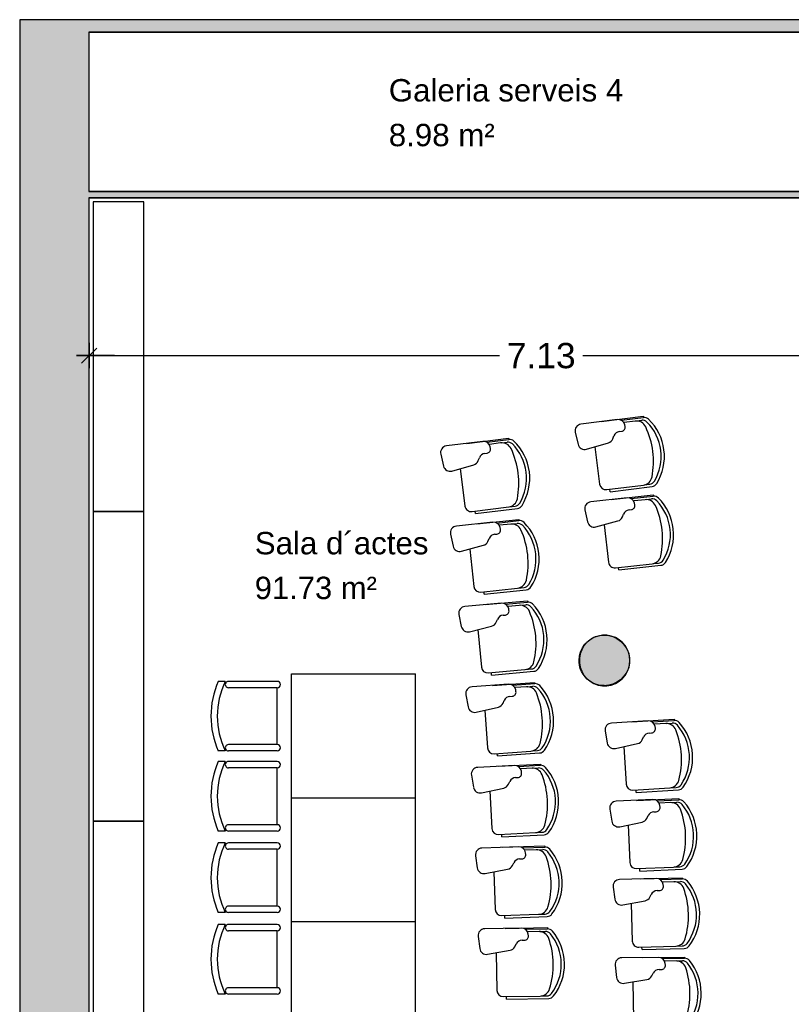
# Model space of a CAD drawing. Header units: metres. Extents: x -1 to 439, y -6 to 32.
# Tile 3 of 27: x 391.15 to 397.26, y 20.57 to 28.36. Entities that reach past the tile are written whole.
import ezdxf

# ---------------------------------------------------------------- set-up
doc = ezdxf.new("R2010")
doc.units = ezdxf.units.M
doc.header["$PDMODE"] = 65
doc.linetypes.add('CONTINUA', pattern=[0])
for name, color, linetype, lineweight in [('3D PB MURS', 7, 'CONTINUA', 25), ('3D PB PILAR', 7, 'CONTINUA', 25), ('PB COTES', 7, 'CONTINUA', 25), ('PB LOCALS', 7, 'CONTINUA', 25), ('PB MOBLES', 7, 'CONTINUA', 25)]:
    doc.layers.add(name, color=color, linetype=linetype, lineweight=lineweight)
doc.styles.add('ARIAL', font='arial.ttf')
doc.dimstyles.new('DIMSTYLE_5', dxfattribs={"dimtxt": 0.2, "dimasz": 0.2, "dimexe": 0, "dimexo": 1e-06, "dimgap": 0.1, "dimtad": 0, "dimrnd": 0.01, "dimzin": 4, "dimdsep": 46, "dimtxsty": 'ARIAL', "dimblk1": 'ALL_ML_STRICH', "dimblk2": 'ALL_ML_STRICH', "dimsah": 1, "dimcen": 0, "dimse1": 1, "dimse2": 1, "dimclrd": 2, "dimclre": 2, "dimclrt": 2, "dimadec": 0, "dimazin": 0, "dimtfac": 1, "dimtdec": 0, "dimtix": 1, "dimtmove": 2, "dimatfit": 3, "dimfxl": 0, "dimtzin": 0, "dimlwd": 0, "dimlwe": 35, "dimarcsym": 0})

# ---------------------------------------------------------------- blocks, each defined once
blk = doc.blocks.new('_CLOSEDFILLED')
at = {"color": 0, "linetype": 'ByBlock', "lineweight": -2}
blk.add_solid([(-1, 0), (0, 0), (-1, 0)], dxfattribs=at)
blk = doc.blocks.new('ALL_ML_STRICH')
at = {"color": 0, "linetype": 'ByBlock', "lineweight": -2}
for p, q in [((0, -0.5), (0, 0.5)), ((-1, 0), (0.5, 0)), ((-0.3, -0.3), (0.3, 0.3))]:
    blk.add_line(p, q, dxfattribs=at)
blk = doc.blocks.new('*D113')
at = {"layer": 'DEFPOINTS', "color": 2, "linetype": 'CONTINUA', "lineweight": 35, "transparency": 33554687}
for p in [(391.6997, 26.9508), (398.8264, 26.2443), (391.6997, 25.7025)]:
    blk.add_point(p, dxfattribs=at)
at = {"layer": 'PB COTES', "color": 2, "linetype": 'CONTINUA', "lineweight": -2, "transparency": 33554687}
for p, q in [((391.6997, 25.7025), (394.9475, 25.7025)), ((395.6075, 25.7025), (398.8264, 25.7025))]:
    blk.add_line(p, q, dxfattribs=at)
at = {"layer": 'PB COTES', "color": 2, "linetype": 'CONTINUA', "lineweight": 35, "transparency": 33554687, "xscale": 0.2, "yscale": 0.2, "zscale": 0.2, "rotation": 180}
blk.add_blockref('ALL_ML_STRICH', (391.6997, 25.7025), dxfattribs=at)
at = {"layer": 'PB COTES', "color": 2, "linetype": 'CONTINUA', "lineweight": 35, "transparency": 33554687, "xscale": 0.2, "yscale": 0.2, "zscale": 0.2}
blk.add_blockref('ALL_ML_STRICH', (398.8264, 25.7025), dxfattribs=at)
at = {"layer": 'PB COTES', "color": 2, "linetype": 'CONTINUA', "lineweight": 35, "transparency": 33554687, "insert": (395.2775, 25.7015), "char_height": 0.2, "width": 0.8, "attachment_point": 5, "style": 'ARIAL'}
blk.add_mtext('\\A1;{\\A1;{7.13\\H0.132000;\\S^ ;}}', dxfattribs=at)

msp = doc.modelspace()

# ---------------------------------------------------------------- hatches: boundary and pattern name
at = {"layer": '3D PB MURS', "linetype": 'CONTINUA', "lineweight": 18, "true_color": 0xa0a0a0, "transparency": 33554687}
for points in [[(391.14971, 28.36078), (391.14971, 12.84061), (391.69971, 12.84061), (391.69971, 28.36078)], [(400.75645, 28.36078), (391.69971, 28.36078), (391.69971, 28.26078), (400.75645, 28.26078)], [(391.69971, 26.95078), (398.82645, 26.95078), (398.82645, 27.00078), (391.69971, 27.00078)]]:
    msp.add_hatch(color=253, dxfattribs=at).paths.add_polyline_path(points)
at = {"layer": '3D PB PILAR', "linetype": 'CONTINUA', "lineweight": 18, "transparency": 33554687}
msp.add_hatch(color=9, dxfattribs=at).paths.add_polyline_path([(395.79678, 23.48948), (395.76183, 23.48948), (395.72741, 23.48341), (395.69456, 23.47146), (395.66429, 23.45398), (395.63752, 23.43152), (395.61505, 23.40474), (395.59758, 23.37447), (395.58562, 23.34163), (395.57956, 23.30721), (395.57956, 23.27226), (395.58562, 23.23784), (395.59758, 23.205), (395.61505, 23.17473), (395.63752, 23.14795), (395.66429, 23.12549), (395.69456, 23.10801), (395.72741, 23.09606), (395.76183, 23.08999), (395.79678, 23.08999), (395.8312, 23.09606), (395.86404, 23.10801), (395.89431, 23.12549), (395.92108, 23.14795), (395.94355, 23.17473), (395.96102, 23.205), (395.97298, 23.23784), (395.97905, 23.27226), (395.97905, 23.30721), (395.97298, 23.34163), (395.96102, 23.37447), (395.94355, 23.40474), (395.92108, 23.43152), (395.89431, 23.45398), (395.86404, 23.47146), (395.8312, 23.48341)])

# ---------------------------------------------------------------- linework, layer by layer
at = {"layer": '3D PB MURS', "color": 7, "linetype": 'CONTINUA', "lineweight": 25, "transparency": 33554687}
for p, q in [((391.14971, 28.36078), (391.14971, 12.84061)), ((391.69971, 28.36078), (391.14971, 28.36078)), ((400.75645, 28.36078), (391.69971, 28.36078)), ((391.69971, 27.00078), (391.69971, 28.26078)), ((391.69971, 28.26078), (398.82645, 28.26078)), ((398.82645, 27.00078), (391.69971, 27.00078)), ((391.69971, 14.05078), (391.69971, 26.95078)), ((391.69971, 26.95078), (398.82645, 26.95078))]:
    msp.add_line(p, q, dxfattribs=at)
at = {"layer": '3D PB PILAR', "color": 7, "linetype": 'CONTINUA', "lineweight": 25, "transparency": 33554687}
for p, q in [((395.66429, 23.45398), (395.63752, 23.43152)), ((395.69456, 23.47146), (395.66429, 23.45398)), ((395.72741, 23.48341), (395.69456, 23.47146)), ((395.76183, 23.48948), (395.72741, 23.48341)), ((395.79678, 23.48948), (395.76183, 23.48948)), ((395.8312, 23.48341), (395.79678, 23.48948)), ((395.86404, 23.47146), (395.8312, 23.48341)), ((395.89431, 23.45398), (395.86404, 23.47146)), ((395.92108, 23.43152), (395.89431, 23.45398)), ((395.59758, 23.37447), (395.58562, 23.34163)), ((395.61505, 23.40474), (395.59758, 23.37447)), ((395.63752, 23.43152), (395.61505, 23.40474)), ((395.94355, 23.40474), (395.92108, 23.43152)), ((395.96102, 23.37447), (395.94355, 23.40474)), ((395.97298, 23.34163), (395.96102, 23.37447)), ((395.58562, 23.34163), (395.57956, 23.30721)), ((395.57956, 23.30721), (395.57956, 23.27226)), ((395.97905, 23.30721), (395.97298, 23.34163)), ((395.97905, 23.27226), (395.97905, 23.30721)), ((395.57956, 23.27226), (395.58562, 23.23784)), ((395.58562, 23.23784), (395.59758, 23.205)), ((395.96102, 23.205), (395.97298, 23.23784)), ((395.97298, 23.23784), (395.97905, 23.27226)), ((395.59758, 23.205), (395.61505, 23.17473)), ((395.61505, 23.17473), (395.63752, 23.14795)), ((395.63752, 23.14795), (395.66429, 23.12549)), ((395.89431, 23.12549), (395.92108, 23.14795)), ((395.92108, 23.14795), (395.94355, 23.17473)), ((395.94355, 23.17473), (395.96102, 23.205)), ((395.66429, 23.12549), (395.69456, 23.10801)), ((395.69456, 23.10801), (395.72741, 23.09606)), ((395.72741, 23.09606), (395.76183, 23.08999)), ((395.76183, 23.08999), (395.79678, 23.08999)), ((395.79678, 23.08999), (395.8312, 23.09606)), ((395.8312, 23.09606), (395.86404, 23.10801)), ((395.86404, 23.10801), (395.89431, 23.12549))]:
    msp.add_line(p, q, dxfattribs=at)
at = {"layer": 'PB LOCALS', "color": 7, "linetype": 'CONTINUA', "lineweight": 25, "transparency": 33554687}
for p, q in [((391.69645, 28.26078), (391.69645, 27.00078)), ((398.82645, 28.26078), (391.69645, 28.26078)), ((391.69645, 27.00078), (398.82645, 27.00078)), ((391.69645, 26.95078), (391.69645, 14.05078)), ((398.82645, 26.95078), (391.69645, 26.95078)), ((395.64789, 23.44399), (395.67645, 23.46398)), ((395.67645, 23.46398), (395.70805, 23.47872)), ((395.70805, 23.47872), (395.74172, 23.48774)), ((395.74172, 23.48774), (395.77645, 23.49078)), ((395.77645, 23.49078), (395.81118, 23.48774)), ((395.81118, 23.48774), (395.84485, 23.47872)), ((395.84485, 23.47872), (395.87645, 23.46398)), ((395.87645, 23.46398), (395.90501, 23.44399)), ((395.58851, 23.35918), (395.60324, 23.39078)), ((395.60324, 23.39078), (395.62324, 23.41934)), ((395.62324, 23.41934), (395.64789, 23.44399)), ((395.90501, 23.44399), (395.92966, 23.41934)), ((395.92966, 23.41934), (395.94965, 23.39078)), ((395.94965, 23.39078), (395.96439, 23.35918)), ((395.57645, 23.29078), (395.57949, 23.32551)), ((395.57949, 23.32551), (395.58851, 23.35918)), ((395.96439, 23.35918), (395.97341, 23.32551)), ((395.97341, 23.32551), (395.97645, 23.29078)), ((395.57686, 23.29078), (395.57645, 23.29078)), ((395.57686, 23.27797), (395.57686, 23.29078)), ((395.58014, 23.25255), (395.57686, 23.27797)), ((395.58664, 23.22776), (395.58014, 23.25255)), ((395.59626, 23.204), (395.58664, 23.22776)), ((395.96439, 23.22238), (395.94965, 23.19078)), ((395.97341, 23.25605), (395.96439, 23.22238)), ((395.97645, 23.29078), (395.97341, 23.25605)), ((395.60883, 23.18167), (395.59626, 23.204)), ((395.62416, 23.16113), (395.60883, 23.18167)), ((395.64199, 23.14272), (395.62416, 23.16113)), ((395.66203, 23.12674), (395.64199, 23.14272)), ((395.92966, 23.16222), (395.90501, 23.13757)), ((395.94965, 23.19078), (395.92966, 23.16222)), ((395.68394, 23.11346), (395.66203, 23.12674)), ((395.70738, 23.10309), (395.68394, 23.11346)), ((395.73195, 23.09579), (395.70738, 23.10309)), ((395.75725, 23.0917), (395.73195, 23.09579)), ((395.77645, 23.09109), (395.75725, 23.0917)), ((395.81118, 23.09382), (395.77645, 23.09078)), ((395.77645, 23.09078), (395.77645, 23.09109)), ((395.84485, 23.10284), (395.81118, 23.09382)), ((395.87645, 23.11757), (395.84485, 23.10284)), ((395.90501, 23.13757), (395.87645, 23.11757))]:
    msp.add_line(p, q, dxfattribs=at)
at = {"layer": 'PB MOBLES', "color": 180, "linetype": 'CONTINUA', "transparency": 33554687}
for p, q in [((395.8802, 25.19666), (395.59198, 25.16018)), ((395.75294, 25.18074), (396.08465, 25.22272)), ((395.75294, 25.18074), (396.08465, 25.22272)), ((395.91199, 25.19079), (396.08591, 25.2128)), ((396.02162, 25.1845), (395.93412, 25.17343)), ((396.02885, 25.18542), (396.0725, 25.19094)), ((396.08465, 25.22272), (396.08591, 25.2128)), ((395.54693, 25.09499), (395.56961, 25.00053)), ((395.89614, 25.1014), (395.91443, 25.1037)), ((395.94165, 25.14173), (395.93899, 25.15463)), ((394.81485, 25.02362), (394.52659, 24.98745)), ((394.68757, 25.00784), (395.01933, 25.04947)), ((394.68757, 25.00784), (395.01933, 25.04947)), ((394.84663, 25.01772), (395.02057, 25.03955)), ((394.95625, 25.01132), (394.86875, 25.00034)), ((394.96348, 25.01222), (395.00714, 25.0177)), ((395.01933, 25.04947), (395.02057, 25.03955)), ((395.6362, 24.96187), (395.80942, 25.01228)), ((395.84429, 25.04447), (395.85304, 25.06751)), ((394.87623, 24.96863), (394.87359, 24.98153)), ((395.70231, 24.98111), (395.73977, 24.68516)), ((394.48147, 24.9223), (394.50405, 24.82782)), ((394.77877, 24.87147), (394.78755, 24.89451)), ((394.83068, 24.92835), (394.84898, 24.93063)), ((394.5706, 24.78909), (394.74387, 24.83932)), ((394.63673, 24.80826), (394.67388, 24.51227)), ((395.79565, 24.64184), (396.08566, 24.67854)), ((395.82326, 24.62517), (395.82075, 24.64501)), ((395.82326, 24.62517), (396.15497, 24.66715)), ((396.09288, 24.67945), (396.13654, 24.68498)), ((395.95815, 24.57712), (395.66935, 24.54549)), ((395.83064, 24.56334), (396.16301, 24.59975)), ((395.83064, 24.56334), (396.16301, 24.59975)), ((395.98983, 24.57072), (396.1641, 24.58981)), ((396.09934, 24.56259), (396.01167, 24.55299)), ((396.10658, 24.56339), (396.15032, 24.56818)), ((396.16301, 24.59975), (396.1641, 24.58981)), ((394.72971, 24.46889), (395.01976, 24.50529)), ((394.7573, 24.45219), (394.75481, 24.47204)), ((394.7573, 24.45219), (395.08906, 24.49383)), ((395.02698, 24.50619), (395.07064, 24.51167)), ((395.62321, 24.48106), (395.6443, 24.38623)), ((395.97248, 24.48161), (395.99081, 24.4836)), ((396.01866, 24.52117), (396.01622, 24.53411)), ((394.76687, 24.37083), (395.09931, 24.40654)), ((394.76687, 24.37083), (395.09931, 24.40654)), ((394.92607, 24.37788), (395.10038, 24.3966)), ((395.09931, 24.40654), (395.10038, 24.3966)), ((395.71024, 24.34646), (395.88428, 24.39395)), ((395.91968, 24.42555), (395.92882, 24.44845)), ((394.8944, 24.38435), (394.60554, 24.35332)), ((395.03557, 24.36952), (394.94788, 24.3601)), ((394.9548, 24.32827), (394.95238, 24.34122)), ((395.04281, 24.3703), (395.08656, 24.375)), ((395.77666, 24.36459), (395.80914, 24.06805)), ((394.55927, 24.28899), (394.58016, 24.19412)), ((394.85562, 24.23286), (394.86481, 24.25574)), ((394.90854, 24.28881), (394.92687, 24.29076)), ((394.64601, 24.15421), (394.82015, 24.20134)), ((394.71247, 24.1722), (394.74433, 23.87559)), ((395.86429, 24.0238), (396.15487, 24.05563)), ((395.89162, 24.00667), (395.88944, 24.02655)), ((395.89162, 24.00667), (396.22398, 24.04308)), ((396.16211, 24.05642), (396.20586, 24.06121)), ((394.79939, 23.83122), (395.09004, 23.86244)), ((394.82667, 23.81404), (395.15912, 23.84975)), ((395.09727, 23.86322), (395.14103, 23.86792)), ((394.82667, 23.81404), (394.82454, 23.83392)), ((394.96254, 23.74376), (394.67317, 23.71789)), ((394.83479, 23.73252), (395.16781, 23.76229)), ((394.83479, 23.73252), (395.16781, 23.76229)), ((394.99409, 23.73672), (395.1687, 23.75233)), ((395.10342, 23.72642), (395.01558, 23.71856)), ((395.02193, 23.68661), (395.01974, 23.6996)), ((395.11067, 23.72707), (395.1545, 23.73098)), ((395.16781, 23.76229), (395.1687, 23.75233)), ((394.62576, 23.65439), (394.64496, 23.55916)), ((394.92106, 23.59298), (394.93066, 23.6157)), ((394.97497, 23.64798), (394.99334, 23.64961)), ((394.71009, 23.51808), (394.88504, 23.5621)), ((394.77686, 23.53488), (394.80342, 23.23776)), ((395.15609, 23.21909), (395.19992, 23.22301)), ((393.30202, 22.20337), (393.30202, 23.18337)), ((393.30202, 23.18337), (394.28202, 23.18337)), ((394.28202, 22.20337), (394.28202, 23.18337)), ((394.85768, 23.19241), (395.14884, 23.21844)), ((394.88466, 23.17474), (394.88287, 23.19466)), ((394.88466, 23.17474), (395.21768, 23.20452)), ((392.77692, 23.1246), (392.72172, 23.1246)), ((393.18814, 23.1246), (392.80192, 23.1246)), ((393.18814, 23.0746), (392.80192, 23.0746)), ((393.18814, 22.6246), (393.18814, 23.0746)), ((395.01925, 23.10205), (394.72946, 23.08135)), ((394.89131, 23.09309), (395.22482, 23.11693)), ((394.89131, 23.09309), (395.22482, 23.11693)), ((395.05067, 23.09446), (395.22553, 23.10695)), ((395.15979, 23.0822), (395.07182, 23.07592)), ((395.16706, 23.08272), (395.21095, 23.08586)), ((395.22482, 23.11693), (395.22553, 23.10695)), ((394.68093, 23.0187), (394.69842, 22.92315)), ((395.02997, 23.00607), (395.04836, 23.00737)), ((395.07761, 23.04385), (395.07565, 23.05688)), ((394.76281, 22.88092), (394.93852, 22.92181)), ((394.97509, 22.95204), (394.98509, 22.97458)), ((394.82987, 22.89652), (394.85113, 22.59897)), ((396.12264, 22.81222), (395.83267, 22.79438)), ((395.99462, 22.80452), (396.32834, 22.82506)), ((395.99462, 22.80452), (396.32834, 22.82506)), ((396.15398, 22.80431), (396.32896, 22.81507)), ((396.26298, 22.79098), (396.17495, 22.78556)), ((396.18042, 22.75344), (396.17859, 22.76649)), ((396.27025, 22.79142), (396.31417, 22.79413)), ((396.32834, 22.82506), (396.32896, 22.81507)), ((395.78351, 22.73222), (395.80006, 22.63649)), ((396.077, 22.66265), (396.08722, 22.68509)), ((396.13241, 22.71613), (396.15081, 22.71725)), ((393.18814, 22.6246), (392.80192, 22.6246)), ((395.86402, 22.59363), (396.04013, 22.63277)), ((395.93124, 22.60857), (395.94956, 22.31082)), ((392.77692, 22.5746), (392.72172, 22.5746)), ((393.18814, 22.5746), (392.80192, 22.5746)), ((394.90457, 22.55266), (395.19615, 22.5735)), ((394.93123, 22.53452), (394.9298, 22.55447)), ((394.93123, 22.53452), (395.26473, 22.55835)), ((395.20341, 22.57402), (395.2473, 22.57715)), ((392.77692, 22.49074), (392.72172, 22.49074)), ((393.18814, 22.49074), (392.80192, 22.49074)), ((393.18814, 22.44074), (392.80192, 22.44074)), ((393.18814, 21.99074), (393.18814, 22.44074)), ((395.0645, 22.45944), (394.77439, 22.4439)), ((394.93643, 22.45276), (395.2703, 22.47064)), ((394.93643, 22.45276), (395.2703, 22.47064)), ((395.09578, 22.45128), (395.27084, 22.46066)), ((395.21194, 22.43747), (395.25588, 22.43983)), ((395.2703, 22.47064), (395.27084, 22.46066)), ((394.72475, 22.38214), (394.74054, 22.28629)), ((395.07351, 22.36328), (395.09192, 22.36425)), ((395.20467, 22.43709), (395.1166, 22.43237)), ((395.12181, 22.40021), (395.12009, 22.41327)), ((395.01767, 22.31024), (395.02807, 22.3326)), ((396.30157, 22.28239), (396.34549, 22.28509)), ((394.80416, 22.24291), (394.98057, 22.28066)), ((394.87149, 22.25732), (394.88744, 21.95944)), ((396.00253, 22.26399), (396.2943, 22.28194)), ((396.02901, 22.24558), (396.02778, 22.26554)), ((396.02901, 22.24558), (396.36274, 22.26611)), ((393.30202, 22.20337), (394.28202, 22.20337)), ((393.30202, 21.22337), (393.30202, 22.20337)), ((393.30202, 22.20337), (394.28202, 22.20337)), ((394.28202, 21.22337), (394.28202, 22.20337)), ((396.16053, 22.18895), (395.8703, 22.17597)), ((396.0324, 22.1834), (396.36642, 22.19833)), ((396.0324, 22.1834), (396.36642, 22.19833)), ((396.19173, 22.18051), (396.36687, 22.18834)), ((396.3005, 22.16535), (396.21239, 22.16142)), ((396.21731, 22.12921), (396.21571, 22.14228)), ((396.30777, 22.16568), (396.35173, 22.16764)), ((396.36642, 22.19833), (396.36687, 22.18834)), ((395.82011, 22.11465), (395.83505, 22.01866)), ((396.11238, 22.04017), (396.12298, 22.06243)), ((396.16868, 22.09271), (396.1871, 22.09352)), ((393.18814, 21.99074), (392.80192, 21.99074)), ((395.89828, 21.97473), (396.07502, 22.01091)), ((395.96574, 21.98854), (395.97906, 21.69053)), ((392.77692, 21.94074), (392.72172, 21.94074)), ((393.18814, 21.94074), (392.80192, 21.94074)), ((394.94004, 21.91218), (395.23195, 21.92782)), ((394.96637, 21.89356), (394.9653, 21.91354)), ((394.96637, 21.89356), (395.30025, 21.91144)), ((395.23922, 21.9282), (395.28316, 21.93056)), ((392.77692, 21.84641), (392.72172, 21.84641)), ((393.18814, 21.84641), (392.80192, 21.84641)), ((395.09829, 21.81612), (394.80795, 21.80576)), ((394.97011, 21.81173), (395.30426, 21.82365)), ((394.97011, 21.81173), (395.30426, 21.82365)), ((395.30426, 21.82365), (395.30461, 21.81366)), ((393.18814, 21.79641), (392.80192, 21.79641)), ((393.18814, 21.34641), (393.18814, 21.79641)), ((394.75721, 21.74489), (394.77129, 21.64877)), ((395.12942, 21.80741), (395.30461, 21.81366)), ((395.23804, 21.79127), (395.1499, 21.78813)), ((395.15453, 21.75588), (395.15304, 21.76896)), ((395.24531, 21.79153), (395.28929, 21.7931)), ((395.0488, 21.66778), (395.0596, 21.68995)), ((395.10558, 21.71982), (395.124, 21.72046)), ((394.83412, 21.60427), (395.01118, 21.63887)), ((394.9017, 21.61747), (394.91234, 21.31936)), ((396.03124, 21.64281), (396.32327, 21.65586)), ((396.0574, 21.62396), (396.05651, 21.64394)), ((396.0574, 21.62396), (396.39142, 21.63889)), ((396.33054, 21.65619), (396.3745, 21.65815)), ((396.18795, 21.56513), (395.89754, 21.55703)), ((396.05975, 21.56173), (396.39397, 21.57105)), ((396.05975, 21.56173), (396.39397, 21.57105)), ((396.21901, 21.55617), (396.39425, 21.56106)), ((396.3275, 21.53919), (396.23934, 21.53673)), ((396.24372, 21.50445), (396.24234, 21.51755)), ((396.33478, 21.53939), (396.37877, 21.54062)), ((396.39397, 21.57105), (396.39425, 21.56106)), ((395.84633, 21.49655), (395.85965, 21.40033)), ((396.13731, 21.41718), (396.14828, 21.43926)), ((396.19449, 21.46877), (396.21292, 21.46927)), ((395.92214, 21.35534), (396.09947, 21.38856)), ((395.98982, 21.36802), (395.99814, 21.06983)), ((392.77692, 21.29641), (392.72172, 21.29641)), ((393.18814, 21.34641), (392.80192, 21.34641)), ((393.18814, 21.29641), (392.80192, 21.29641)), ((394.96409, 21.27117), (395.25622, 21.28159)), ((394.99008, 21.25209), (394.98937, 21.27207)), ((395.2635, 21.28185), (395.30748, 21.28342)), ((392.77692, 21.20071), (392.72172, 21.20071)), ((393.18814, 21.20071), (392.80192, 21.20071)), ((393.30202, 20.24337), (393.30202, 21.22337)), ((393.30202, 21.22337), (394.28202, 21.22337)), ((393.30202, 21.22337), (394.28202, 21.22337)), ((394.28202, 20.24337), (394.28202, 21.22337)), ((394.99008, 21.25209), (395.32423, 21.26401)), ((393.18814, 21.15071), (392.80192, 21.15071)), ((393.18814, 20.70071), (393.18814, 21.15071)), ((395.1206, 21.1723), (394.83012, 21.16712)), ((394.99236, 21.1702), (395.32667, 21.17616)), ((394.99236, 21.1702), (395.32667, 21.17616)), ((395.15156, 21.16303), (395.32684, 21.16616)), ((395.25988, 21.14496), (395.1717, 21.14339)), ((395.17576, 21.11106), (395.1745, 21.12418)), ((395.26716, 21.14509), (395.31116, 21.14588)), ((395.32667, 21.17616), (395.32684, 21.16616)), ((394.7783, 21.10716), (394.79066, 21.01081)), ((395.06848, 21.02487), (395.07967, 21.04684)), ((395.12617, 21.07588), (395.1446, 21.0762)), ((394.8527, 20.9652), (395.03034, 20.99663)), ((394.9205, 20.97719), (394.92582, 20.67893)), ((396.04951, 21.02124), (396.34172, 21.02939)), ((396.07536, 21.00195), (396.0748, 21.02194)), ((396.07536, 21.00195), (396.40958, 21.01127)), ((396.349, 21.02959), (396.39298, 21.03082)), ((396.2049, 20.94094), (395.91439, 20.93771)), ((396.07665, 20.9397), (396.41099, 20.9434)), ((396.07665, 20.9397), (396.41099, 20.9434)), ((396.2358, 20.93146), (396.4111, 20.93341)), ((396.34399, 20.91266), (396.2558, 20.91168)), ((396.25965, 20.87933), (396.25848, 20.89245)), ((396.35128, 20.91274), (396.39528, 20.91323)), ((396.41099, 20.9434), (396.4111, 20.93341)), ((395.86217, 20.87811), (395.87388, 20.78167)), ((396.15179, 20.79386), (396.16312, 20.81575)), ((396.20982, 20.84448), (396.22825, 20.84467)), ((395.93561, 20.73564), (396.11346, 20.76588)), ((396.00349, 20.74718), (396.0068, 20.44889)), ((392.77692, 20.65071), (392.72172, 20.65071)), ((393.18814, 20.70071), (392.80192, 20.70071)), ((393.18814, 20.65071), (392.80192, 20.65071)), ((394.9767, 20.62983), (395.26898, 20.63504)), ((395.00235, 20.61029), (395.00199, 20.63028)), ((395.00235, 20.61029), (395.33665, 20.61625)), ((395.27626, 20.63517), (395.32025, 20.63596))]:
    msp.add_line(p, q, dxfattribs=at)
at = {"layer": 'PB MOBLES', "linetype": 'CONTINUA', "transparency": 33554687}
for points in [[(391.73178, 26.91955), (391.73178, 24.46955), (392.13178, 24.46955), (392.13178, 26.91955), (391.73178, 26.91955)], [(391.73178, 24.46955), (391.73178, 22.01955), (392.13178, 22.01955), (392.13178, 24.46955), (391.73178, 24.46955)], [(391.73178, 22.01955), (391.73178, 19.86955), (392.13178, 19.86955), (392.13178, 22.01955), (391.73178, 22.01955)]]:
    msp.add_lwpolyline(points, close=True, dxfattribs=at)
at = {"layer": 'PB MOBLES', "color": 180, "linetype": 'CONTINUA', "transparency": 33554687}
for centre, radius, start, end in [((395.88688, 25.14388), 0.0532, 11.651691, 97.212882), ((396.03167, 25.10513), 0.08, 25.45478, 97.212882), ((396.07878, 25.14134), 0.05, 45.153684, 97.212882), ((396.09219, 25.16319), 0.05, 46.098054, 97.212882), ((395.84365, 24.90494), 0.38342, 7.212882, 45.153684), ((395.84365, 24.90494), 0.40842, 7.212882, 46.098054), ((395.59866, 25.10741), 0.0532, 97.212882, 193.500273), ((395.90277, 25.04862), 0.0532, 97.163387, 159.199371), ((395.91046, 25.1353), 0.03184, 277.163387, 11.651691), ((395.53114, 24.86688), 0.63435, 7.079779, 25.45478), ((394.82147, 24.97084), 0.0532, 11.591584, 97.152775), ((394.96622, 24.93194), 0.08, 25.394672, 97.152775), ((395.01337, 24.96809), 0.05, 45.093576, 97.152775), ((395.0268, 24.98993), 0.05, 46.037947, 97.152775), ((394.77799, 24.73195), 0.40842, 7.152775, 46.037947), ((395.79456, 25.06336), 0.0532, 286.225153, 339.199371), ((394.53321, 24.93467), 0.0532, 97.152775, 193.440165), ((394.84504, 24.96223), 0.03184, 277.103279, 11.591584), ((394.46543, 24.69421), 0.63435, 7.019672, 25.394672), ((394.77799, 24.73195), 0.38342, 7.152775, 45.093576), ((395.62134, 25.01295), 0.0532, 193.500273, 286.225153), ((395.53151, 24.86395), 0.63435, 348.970985, 7.345985), ((395.84365, 24.90494), 0.38342, 329.272081, 7.212882), ((395.84365, 24.90494), 0.40842, 328.327711, 7.212882), ((394.72906, 24.89041), 0.0532, 286.165045, 339.139264), ((394.83726, 24.87556), 0.0532, 97.103279, 159.139264), ((394.55579, 24.84018), 0.0532, 193.440165, 286.165045), ((394.77799, 24.73195), 0.38342, 329.211974, 7.152775), ((394.77799, 24.73195), 0.40842, 328.267603, 7.152775), ((394.4658, 24.69128), 0.63435, 348.910878, 7.285878), ((396.07561, 24.7579), 0.08, 277.212882, 348.970985), ((396.13026, 24.73458), 0.05, 277.212882, 329.272081), ((395.78937, 24.69144), 0.05, 187.212882, 277.212882), ((396.14869, 24.71675), 0.05, 277.212882, 328.327711), ((395.0098, 24.58466), 0.08, 277.152775, 348.910878), ((395.67514, 24.49261), 0.0532, 96.251165, 192.538555), ((395.96394, 24.52424), 0.0532, 10.689974, 96.251165), ((396.10805, 24.48307), 0.08, 24.493062, 96.251165), ((396.15577, 24.51847), 0.05, 44.191966, 96.251165), ((396.16954, 24.5401), 0.05, 45.136336, 96.251165), ((395.9167, 24.28606), 0.38342, 6.251165, 44.191966), ((395.9167, 24.28606), 0.40842, 6.251165, 45.136336), ((394.72349, 24.5185), 0.05, 187.152775, 277.152775), ((395.06442, 24.56128), 0.05, 277.152775, 329.211974), ((395.08283, 24.54344), 0.05, 277.152775, 328.267603), ((395.97823, 24.42873), 0.0532, 96.201669, 158.237654), ((395.98737, 24.51526), 0.03184, 276.201669, 10.689974), ((395.60359, 24.25325), 0.63435, 6.118062, 24.493062), ((395.10572, 24.34689), 0.05, 45.016122, 96.13095), ((395.87027, 24.44528), 0.0532, 285.263435, 338.237654), ((394.61122, 24.30043), 0.0532, 96.13095, 192.41834), ((394.90009, 24.33146), 0.0532, 10.569759, 96.13095), ((394.9235, 24.32243), 0.03184, 276.081454, 10.569759), ((395.04411, 24.28998), 0.08, 24.372847, 96.13095), ((395.0919, 24.32529), 0.05, 44.071751, 96.13095), ((394.53917, 24.06122), 0.63435, 5.997847, 24.372847), ((394.85235, 24.09338), 0.38342, 6.13095, 44.071751), ((394.85235, 24.09338), 0.40842, 6.13095, 45.016122), ((395.69623, 24.39778), 0.0532, 192.538555, 285.263435), ((395.60391, 24.25032), 0.63435, 348.009267, 6.384268), ((395.9167, 24.28606), 0.38342, 328.310364, 6.251165), ((395.9167, 24.28606), 0.40842, 327.365993, 6.251165), ((394.80625, 24.25269), 0.0532, 285.14322, 338.117439), ((394.91417, 24.23591), 0.0532, 96.081454, 158.117439), ((394.63211, 24.20556), 0.0532, 192.41834, 285.14322), ((394.53948, 24.05829), 0.63435, 347.889053, 6.264053), ((394.85235, 24.09338), 0.38342, 328.190149, 6.13095), ((394.85235, 24.09338), 0.40842, 327.245778, 6.13095), ((396.14616, 24.13515), 0.08, 276.251165, 348.009267), ((396.20041, 24.11091), 0.05, 276.251165, 328.310364), ((395.85885, 24.0735), 0.05, 186.251165, 276.251165), ((396.21854, 24.09278), 0.05, 276.251165, 327.365993), ((395.08149, 23.94198), 0.08, 276.13095, 347.889053), ((394.79405, 23.88093), 0.05, 186.13095, 276.13095), ((395.13569, 23.91763), 0.05, 276.13095, 328.190149), ((395.15378, 23.89946), 0.05, 276.13095, 327.245778), ((394.67791, 23.6649), 0.0532, 95.109125, 191.396515), ((394.96728, 23.69077), 0.0532, 9.547934, 95.109125), ((394.99053, 23.68132), 0.03184, 275.059629, 9.547934), ((395.11054, 23.64673), 0.08, 23.351022, 95.109125), ((395.15895, 23.68118), 0.05, 43.049926, 95.109125), ((395.17316, 23.70253), 0.05, 43.994297, 95.109125), ((394.91531, 23.45358), 0.38342, 5.109125, 43.049926), ((394.91531, 23.45358), 0.40842, 5.109125, 43.994297), ((394.97966, 23.59499), 0.0532, 95.059629, 157.095614), ((394.6016, 23.42701), 0.63435, 4.976022, 23.351022), ((394.69711, 23.56967), 0.0532, 191.396515, 284.121395), ((394.87206, 23.61369), 0.0532, 284.121395, 337.095614), ((394.60187, 23.42408), 0.63435, 346.867228, 5.242228), ((394.91531, 23.45358), 0.38342, 327.168324, 5.109125), ((394.91531, 23.45358), 0.40842, 326.223953, 5.109125), ((394.85323, 23.24221), 0.05, 185.109125, 275.109125), ((395.14171, 23.29813), 0.08, 275.109125, 346.867228), ((395.19547, 23.27281), 0.05, 275.109125, 327.168324), ((395.21323, 23.25432), 0.05, 275.109125, 326.223953), ((393.33791, 22.84959), 0.67477, 155.949394, 204.050606), ((393.33791, 22.84959), 0.62477, 153.886, 206.114), ((392.80192, 23.09959), 0.025, 89.999339, 270.000072), ((393.18814, 23.09959), 0.025, 269.999975, 89.999486), ((394.73326, 23.02828), 0.0532, 94.0873, 190.37469), ((395.02304, 23.04899), 0.0532, 8.526109, 94.0873), ((395.1655, 23.00241), 0.08, 22.329197, 94.0873), ((395.21451, 23.03599), 0.05, 42.028101, 94.0873), ((395.22909, 23.05708), 0.05, 42.972472, 94.0873), ((394.96685, 22.81276), 0.38342, 4.0873, 42.028101), ((394.96685, 22.81276), 0.40842, 4.0873, 42.972472), ((395.03371, 22.953), 0.0532, 94.037804, 156.073789), ((395.04612, 23.03913), 0.03184, 274.037804, 8.526109), ((394.65272, 22.79179), 0.63435, 3.954197, 22.329197), ((394.75075, 22.93273), 0.0532, 190.37469, 283.09957), ((394.92646, 22.97362), 0.0532, 283.09957, 336.073789), ((394.65293, 22.78886), 0.63435, 345.845403, 4.220403), ((394.96685, 22.81276), 0.38342, 326.146499, 4.0873), ((394.96685, 22.81276), 0.40842, 325.202128, 4.0873), ((395.83593, 22.74128), 0.0532, 93.520892, 189.808282), ((396.12591, 22.75912), 0.0532, 7.959701, 93.520892), ((396.14888, 22.74903), 0.03184, 273.471396, 7.959701), ((396.2679, 22.71113), 0.08, 21.762789, 93.520892), ((396.31724, 22.74422), 0.05, 41.461693, 93.520892), ((396.33203, 22.76517), 0.05, 42.406064, 93.520892), ((396.06738, 22.52346), 0.38342, 3.520892, 41.461693), ((396.06738, 22.52346), 0.40842, 3.520892, 42.406064), ((396.13563, 22.66303), 0.0532, 93.471396, 155.507381), ((395.75306, 22.5056), 0.63435, 3.387789, 21.762789), ((392.80192, 22.59959), 0.025, 90.000106, 270.000553), ((393.18814, 22.59959), 0.025, 270, 90), ((394.901, 22.60254), 0.05, 184.0873, 274.0873), ((395.19044, 22.6533), 0.08, 274.0873, 345.845403), ((395.24374, 22.62703), 0.05, 274.0873, 326.146499), ((395.85248, 22.64556), 0.0532, 189.808282, 282.533162), ((396.02859, 22.6847), 0.0532, 282.533162, 335.507381), ((395.26117, 22.60822), 0.05, 274.0873, 325.202128), ((395.75324, 22.50265), 0.63435, 345.278995, 3.653995), ((396.06738, 22.52346), 0.38342, 325.580091, 3.520892), ((396.06738, 22.52346), 0.40842, 324.63572, 3.520892), ((393.33791, 22.21574), 0.67477, 155.949394, 204.050606), ((393.33791, 22.21574), 0.62477, 153.886, 206.114), ((392.80192, 22.46574), 0.025, 89.999339, 270.000072), ((393.18814, 22.46574), 0.025, 269.999975, 89.999486), ((394.77724, 22.39078), 0.0532, 93.065475, 189.352865), ((395.06735, 22.40632), 0.0532, 7.504284, 93.065475), ((395.25856, 22.3899), 0.05, 41.006276, 93.065475), ((395.27351, 22.41073), 0.05, 41.950647, 93.065475), ((395.00695, 22.17113), 0.40842, 3.065475, 41.950647), ((395.07631, 22.31016), 0.0532, 93.015979, 155.051964), ((395.09024, 22.39605), 0.03184, 273.015979, 7.504284), ((395.20895, 22.3572), 0.08, 21.307372, 93.065475), ((394.6925, 22.15577), 0.63435, 2.932372, 21.307372), ((395.00695, 22.17113), 0.38342, 3.065475, 41.006276), ((394.79303, 22.29493), 0.0532, 189.352865, 282.077745), ((394.96944, 22.33268), 0.0532, 282.077745, 335.051964), ((395.99946, 22.31389), 0.05, 183.520892, 273.520892), ((396.28939, 22.36179), 0.08, 273.520892, 345.278995), ((396.34242, 22.33499), 0.05, 273.520892, 325.580091), ((396.35967, 22.31602), 0.05, 273.520892, 324.63572), ((394.69266, 22.15282), 0.63435, 344.823578, 3.198578), ((395.00695, 22.17113), 0.38342, 325.124674, 3.065475), ((395.00695, 22.17113), 0.40842, 324.180303, 3.065475), ((395.87267, 22.12283), 0.0532, 92.559174, 188.846565), ((396.16291, 22.1358), 0.0532, 6.997983, 92.559174), ((396.18571, 22.12533), 0.03184, 272.509679, 6.997983), ((396.30407, 22.08543), 0.08, 20.801072, 92.559174), ((396.35396, 22.11769), 0.05, 40.499975, 92.559174), ((396.3691, 22.13839), 0.05, 41.444346, 92.559174), ((396.10043, 21.90116), 0.38342, 2.559174, 40.499975), ((396.10043, 21.90116), 0.40842, 2.559174, 41.444346), ((396.17101, 22.03956), 0.0532, 92.509679, 154.545663), ((395.78586, 21.88857), 0.63435, 2.426071, 20.801072), ((392.80192, 21.96574), 0.025, 90.000106, 270.000553), ((393.18814, 21.96574), 0.025, 270, 90), ((395.22767, 22.0077), 0.08, 273.065475, 344.823578), ((395.88761, 22.02684), 0.0532, 188.846565, 281.571444), ((396.06435, 22.06303), 0.0532, 281.571444, 334.545663), ((394.93737, 21.96211), 0.05, 183.065475, 273.065475), ((395.28048, 21.98049), 0.05, 273.065475, 325.124674), ((395.29758, 21.96137), 0.05, 273.065475, 324.180303), ((395.78599, 21.88563), 0.63435, 344.317277, 2.692277), ((396.10043, 21.90116), 0.38342, 324.618373, 2.559174), ((396.10043, 21.90116), 0.40842, 323.674002, 2.559174), ((393.33791, 21.57141), 0.67477, 155.949394, 204.050606), ((393.33791, 21.57141), 0.62477, 153.886, 206.114), ((392.80192, 21.82141), 0.025, 89.999339, 270.000072), ((393.18814, 21.82141), 0.025, 269.999975, 89.999486), ((395.10019, 21.76296), 0.0532, 6.482459, 92.04365), ((394.80985, 21.7526), 0.0532, 92.04365, 188.33104), ((395.12289, 21.75228), 0.03184, 271.994154, 6.482459), ((395.24089, 21.71132), 0.08, 20.285547, 92.04365), ((395.29107, 21.74313), 0.05, 39.984451, 92.04365), ((395.3064, 21.76369), 0.05, 40.928822, 92.04365), ((394.72093, 21.51913), 0.63435, 1.910547, 20.285547), ((395.0356, 21.52888), 0.38342, 2.04365, 39.984451), ((395.0356, 21.52888), 0.40842, 2.04365, 40.928822), ((395.00098, 21.69108), 0.0532, 281.05592, 334.030139), ((395.10743, 21.66665), 0.0532, 91.994154, 154.030139), ((396.02901, 21.69276), 0.05, 182.559174, 272.559174), ((396.3197, 21.73578), 0.08, 272.559174, 344.317277), ((396.37227, 21.7081), 0.05, 272.559174, 324.618373), ((394.82392, 21.65648), 0.0532, 188.33104, 281.05592), ((396.38919, 21.68884), 0.05, 272.559174, 323.674002), ((394.72103, 21.51619), 0.63435, 343.801753, 2.176753), ((395.0356, 21.52888), 0.38342, 324.102849, 2.04365), ((395.0356, 21.52888), 0.40842, 323.158478, 2.04365), ((395.89902, 21.50385), 0.0532, 91.597457, 187.884847), ((396.18944, 21.51195), 0.0532, 6.036265, 91.597457), ((396.21206, 21.5011), 0.03184, 271.547961, 6.036265), ((396.32973, 21.45922), 0.08, 19.839354, 91.597457), ((396.38016, 21.49064), 0.05, 39.538258, 91.597457), ((396.39564, 21.51108), 0.05, 40.482628, 91.597457), ((396.12303, 21.27839), 0.38342, 1.597457, 39.538258), ((396.12303, 21.27839), 0.40842, 1.597457, 40.482628), ((396.19593, 21.41559), 0.0532, 91.547961, 153.583946), ((395.80829, 21.27108), 0.63435, 1.464354, 19.839354), ((395.91235, 21.40763), 0.0532, 187.884847, 280.609727), ((396.08967, 21.44084), 0.0532, 280.609727, 333.583946), ((392.80192, 21.32141), 0.025, 90.000106, 270.000553), ((393.18814, 21.32141), 0.025, 270, 90), ((394.96231, 21.32114), 0.05, 182.04365, 272.04365), ((395.25337, 21.36154), 0.08, 272.04365, 343.801753), ((395.30569, 21.33339), 0.05, 272.04365, 324.102849), ((395.32244, 21.31398), 0.05, 272.04365, 323.158478), ((395.80837, 21.26814), 0.63435, 343.355559, 1.73056), ((396.12303, 21.27839), 0.38342, 323.656655, 1.597457), ((396.12303, 21.27839), 0.40842, 322.712285, 1.597457), ((393.33791, 20.9257), 0.67477, 155.949394, 204.050606), ((393.33791, 20.9257), 0.62477, 153.886, 206.114), ((392.80192, 21.1757), 0.025, 89.999339, 270.000072), ((393.18814, 21.1757), 0.025, 269.999975, 89.999486), ((394.83107, 21.11393), 0.0532, 91.021825, 187.309215), ((395.12155, 21.11911), 0.0532, 5.460634, 91.021825), ((395.26131, 21.06498), 0.08, 19.263722, 91.021825), ((395.31205, 21.09589), 0.05, 38.962626, 91.021825), ((395.32774, 21.11617), 0.05, 39.906997, 91.021825), ((395.0528, 20.88623), 0.38342, 1.021825, 38.962626), ((395.0528, 20.88623), 0.40842, 1.021825, 39.906997), ((395.12707, 21.02269), 0.0532, 90.972329, 153.008314), ((395.14406, 21.10803), 0.03184, 270.972329, 5.460634), ((394.738, 20.88209), 0.63435, 0.888722, 19.263722), ((396.04812, 21.07122), 0.05, 181.597457, 271.597457), ((396.33949, 21.10936), 0.08, 271.597457, 343.355559), ((396.39159, 21.0808), 0.05, 271.597457, 323.656655), ((394.84343, 21.01758), 0.0532, 187.309215, 280.034095), ((395.02107, 21.04901), 0.0532, 280.034095, 333.008314), ((396.40819, 21.06125), 0.05, 271.597457, 322.712285), ((394.73805, 20.87914), 0.63435, 342.779928, 1.154928), ((395.0528, 20.88623), 0.38342, 323.081024, 1.021825), ((395.0528, 20.88623), 0.40842, 322.136653, 1.021825), ((395.91498, 20.88452), 0.0532, 90.635739, 186.923129), ((396.20549, 20.88774), 0.0532, 5.074548, 90.635739), ((396.34488, 20.83266), 0.08, 18.877636, 90.635739), ((396.39583, 20.86323), 0.05, 38.57654, 90.635739), ((396.41165, 20.88341), 0.05, 39.520911, 90.635739), ((396.13517, 20.65533), 0.38342, 0.635739, 38.57654), ((396.13517, 20.65533), 0.40842, 0.635739, 39.520911), ((396.21036, 20.79129), 0.0532, 90.586243, 152.622228), ((396.22793, 20.87651), 0.03184, 270.586243, 5.074548), ((395.82035, 20.65331), 0.63435, 0.502636, 18.877636), ((395.92669, 20.78809), 0.0532, 186.923129, 279.648009), ((396.10455, 20.81832), 0.0532, 279.648009, 332.622228), ((392.80192, 20.6757), 0.025, 90.000106, 270.000553), ((393.18814, 20.6757), 0.025, 270, 90), ((394.97581, 20.67982), 0.05, 181.021825, 271.021825), ((395.26755, 20.71503), 0.08, 271.021825, 342.779928), ((395.31936, 20.68595), 0.05, 271.021825, 323.081024), ((395.82039, 20.65036), 0.63435, 342.393842, 0.768842), ((396.13517, 20.65533), 0.38342, 322.694938, 0.635739), ((396.13517, 20.65533), 0.40842, 321.750567, 0.635739), ((395.33576, 20.66624), 0.05, 271.021825, 322.136653)]:
    msp.add_arc(centre, radius, start, end, dxfattribs=at)

# ---------------------------------------------------------------- block references
at = {"layer": '3D PB PILAR', "color": 7, "linetype": 'CONTINUA', "lineweight": 25, "transparency": 33554687, "xscale": 0.0002666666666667, "yscale": 0.0002666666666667, "zscale": 0.0002666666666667}
msp.add_blockref('_CLOSEDFILLED', (395.7793, 23.28973), dxfattribs=at)

# ---------------------------------------------------------------- texts
at = {"layer": 'PB LOCALS', "color": 7, "linetype": 'CONTINUA', "lineweight": 25, "transparency": 33554687, "char_height": 0.1770789, "attachment_point": 7, "style": 'ARIAL'}
for s, insert, width in [('\\W1.00;Galeria serveis 4', (394.07089, 27.71123), 1.9540802), ('\\W1.00;8.98 m²', (394.07089, 27.35707), 0.929645), ('\\W1.00;Sala d´actes', (393.01004, 24.1275), 1.4699782), ('\\W0.99;91.73 m²', (393.01004, 23.77334), 1.0672537)]:
    msp.add_mtext(s, dxfattribs=dict(at, insert=insert, width=width))

# ---------------------------------------------------------------- dimensions: what is measured, and where the dimension line sits
at = {"layer": 'PB COTES', "color": 2, "linetype": 'CONTINUA', "lineweight": 35, "transparency": 33554687}
dim = msp.add_linear_dim(base=(398.82645, 25.70255), p1=(391.69971, 26.95078), p2=(398.82645, 26.24432), dimstyle='DIMSTYLE_5', override={"dimpost": '<>', "dimclrd": 2, "dimclre": 2, "dimclrt": 2, "dimlwd": 0, "dimlwe": 35}, dxfattribs=at)
dim.commit()
dim.dimension.update_dxf_attribs({"geometry": '*D113', "text_midpoint": (395.27753, 25.70146), "dimtype": 160})

doc.saveas('drawing.dxf')
